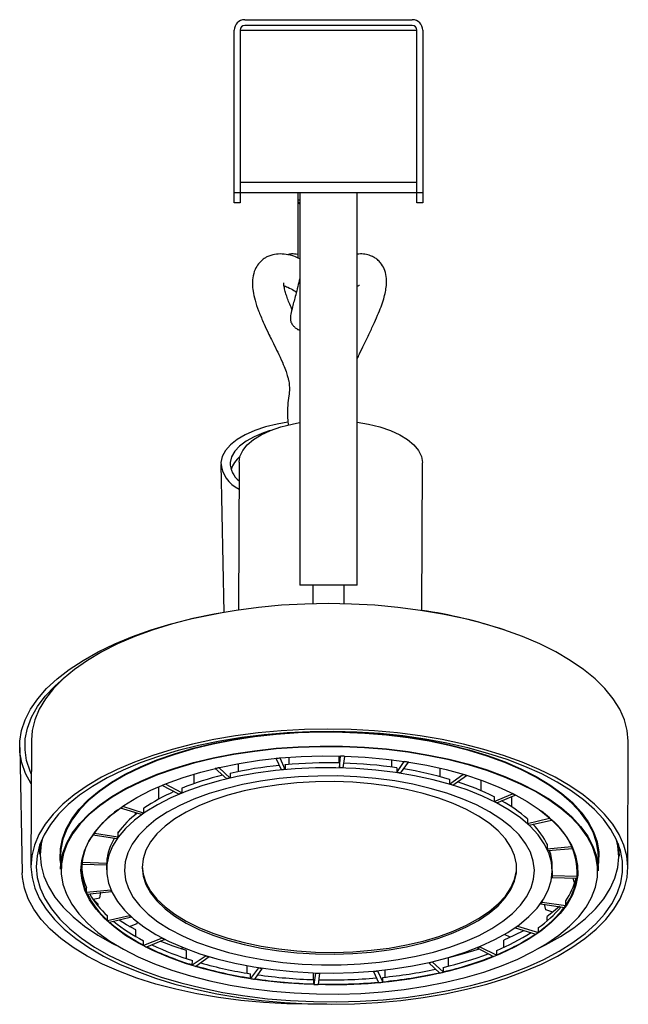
# Model space of a CAD drawing. Header units: millimetres. Extents: x 430 to 954, y 287 to 556.
# Tile 1 of 6: x 430 to 488, y 294 to 388. Entities that reach past the tile are written whole.
import ezdxf

# ---------------------------------------------------------------- set-up
doc = ezdxf.new("R2010")
doc.units = ezdxf.units.MM

msp = doc.modelspace()

# ---------------------------------------------------------------- linework, layer by layer
at = {"color": 7, "linetype": 'Continuous', "lineweight": 25}
for p, q in [((451.097, 388.349), (467.097, 388.349)), ((467.097, 387.799), (451.097, 387.799)), ((450.097, 371.849), (450.097, 387.349)), ((450.647, 387.349), (467.547, 387.349)), ((450.647, 387.349), (450.647, 371.849)), ((467.547, 371.849), (467.547, 387.349)), ((468.097, 387.349), (468.097, 371.849)), ((450.647, 372.849), (467.547, 372.849)), ((450.097, 371.849), (450.647, 371.849)), ((450.097, 370.849), (450.097, 371.849)), ((450.647, 371.849), (467.547, 371.849)), ((450.647, 371.849), (450.647, 370.849)), ((456.163, 371.849), (456.163, 371.149)), ((456.347, 371.849), (456.347, 334.349)), ((461.847, 334.349), (461.847, 371.849)), ((467.547, 371.849), (468.097, 371.849)), ((467.547, 370.849), (467.547, 371.849)), ((468.097, 371.849), (468.097, 370.849)), ((450.647, 370.849), (450.097, 370.849)), ((456.163, 371.149), (456.163, 365.599)), ((468.097, 370.849), (467.547, 370.849)), ((450.562, 346.097), (450.516, 331.983)), ((468.016, 331.926), (468.062, 346.04)), ((448.803, 345.887), (449.095, 331.757)), ((461.847, 334.349), (456.347, 334.349)), ((457.609, 334.349), (457.609, 332.572)), ((460.585, 332.571), (460.585, 334.349)), ((429.608, 318.859), (429.855, 306.88)), ((430.725, 319.541), (430.686, 307.562)), ((487.686, 307.376), (487.725, 319.355)), ((454.09, 317.788), (454.09, 317.811)), ((454.494, 317.826), (454.494, 317.85)), ((454.964, 316.753), (454.494, 317.826)), ((455.31, 317.917), (455.308, 317.231)), ((460.071, 318.044), (460.068, 317.375)), ((460.141, 316.925), (460.248, 318.017)), ((460.248, 318.017), (460.248, 318.04)), ((460.512, 316.914), (460.66, 318.005)), ((460.66, 318.005), (460.66, 318.029)), ((448.28, 316.832), (448.28, 316.857)), ((448.648, 316.917), (448.648, 316.943)), ((449.704, 315.935), (448.648, 316.917)), ((450.473, 317.312), (450.471, 316.547)), ((454.6, 316.719), (454.09, 317.788)), ((454.966, 317.214), (454.964, 316.753)), ((454.971, 317.202), (454.966, 317.214)), ((460.143, 317.386), (460.141, 316.925)), ((460.141, 317.373), (460.143, 317.386)), ((465.106, 317.692), (465.104, 316.983)), ((465.61, 316.911), (465.618, 316.923)), ((465.617, 316.462), (466.333, 317.503)), ((465.618, 316.923), (465.617, 316.462)), ((465.97, 316.408), (466.726, 317.442)), ((466.333, 317.503), (466.333, 317.527)), ((466.726, 317.442), (466.726, 317.467)), ((469.739, 316.884), (469.736, 316.067)), ((446.231, 316.312), (446.228, 315.389)), ((449.372, 315.858), (448.28, 316.832)), ((449.705, 316.396), (449.704, 315.935)), ((449.718, 316.384), (449.705, 316.396)), ((470.654, 315.362), (471.931, 316.28)), ((470.966, 315.268), (472.277, 316.176)), ((471.931, 316.28), (471.931, 316.308)), ((472.277, 316.176), (472.277, 316.203)), ((442.873, 315.099), (442.869, 313.912)), ((443.213, 315.213), (443.213, 315.244)), ((444.813, 314.402), (443.213, 315.213)), ((443.52, 315.339), (443.52, 315.37)), ((445.089, 314.515), (443.52, 315.339)), ((445.091, 314.977), (445.089, 314.515)), ((445.109, 314.967), (445.091, 314.977)), ((470.64, 315.813), (470.655, 315.824)), ((470.655, 315.824), (470.654, 315.362)), ((473.653, 315.746), (473.65, 314.732)), ((474.89, 314.153), (474.911, 314.162)), ((474.91, 313.7), (476.66, 314.434)), ((474.911, 314.162), (474.91, 313.7)), ((475.158, 313.572), (476.936, 314.291)), ((476.582, 314.148), (476.579, 313.18)), ((476.66, 314.434), (476.66, 314.468)), ((476.936, 314.291), (476.936, 314.326)), ((439.459, 313.202), (439.459, 313.243)), ((441.435, 312.592), (439.459, 313.202)), ((439.234, 313.042), (439.234, 313.085)), ((441.232, 312.449), (439.234, 313.042)), ((440.624, 312.629), (440.623, 312.416)), ((441.437, 313.053), (441.435, 312.592)), ((441.46, 313.046), (441.437, 313.053)), ((478.07, 312.045), (478.095, 312.051)), ((478.094, 311.59), (480.199, 312.088)), ((478.095, 312.051), (478.094, 311.59)), ((478.262, 311.436), (480.386, 311.918)), ((480.199, 312.088), (480.199, 312.132)), ((480.386, 311.918), (480.386, 311.962)), ((436.615, 310.468), (436.615, 310.512)), ((438.876, 310.132), (436.615, 310.468)), ((436.743, 310.649), (436.743, 310.693)), ((438.991, 310.295), (436.743, 310.649)), ((438.993, 310.756), (438.991, 310.295)), ((439.019, 310.752), (438.993, 310.756)), ((431.518, 309.521), (431.515, 308.651)), ((479.963, 309.633), (479.991, 309.636)), ((479.991, 309.636), (479.989, 309.174)), ((479.989, 309.174), (482.305, 309.403)), ((482.305, 309.403), (482.305, 309.448)), ((486.864, 308.47), (486.867, 309.34)), ((433.514, 308.556), (433.51, 307.242)), ((480.066, 309.006), (482.39, 309.217)), ((482.39, 309.217), (482.391, 309.261)), ((435.534, 307.665), (435.534, 307.709)), ((437.903, 307.61), (435.534, 307.665)), ((435.556, 307.855), (435.556, 307.899)), ((437.923, 307.781), (435.556, 307.855)), ((437.911, 307.645), (437.91, 307.183)), ((437.925, 308.242), (437.923, 307.781)), ((437.933, 308.07), (437.924, 308.071)), ((437.953, 308.241), (437.925, 308.242)), ((480.46, 307.044), (480.461, 307.506)), ((484.86, 307.074), (484.864, 308.387)), ((480.448, 306.728), (480.447, 306.447)), ((480.46, 307.08), (480.468, 307.079)), ((480.468, 307.079), (480.467, 306.618)), ((480.467, 306.618), (482.836, 306.563)), ((482.836, 306.563), (482.837, 307.024)), ((480.447, 306.447), (482.814, 306.373)), ((482.546, 305.997), (482.458, 306.384)), ((482.671, 306.132), (482.54, 306.023)), ((482.628, 305.985), (482.546, 305.997)), ((435.979, 305.011), (435.981, 305.472)), ((438.304, 305.222), (435.979, 305.011)), ((438.381, 305.054), (436.065, 304.824)), ((437.256, 304.497), (437.371, 305.026)), ((438.304, 305.288), (438.304, 305.222)), ((438.381, 305.115), (438.381, 305.054)), ((436.631, 304.355), (437.256, 304.497)), ((437.094, 303.708), (437.094, 303.899)), ((479.379, 303.975), (479.379, 303.933)), ((479.379, 303.933), (481.627, 303.579)), ((479.494, 304.14), (479.494, 304.096)), ((479.494, 304.096), (481.755, 303.76)), ((479.836, 303.333), (479.729, 303.878)), ((481.755, 303.76), (481.756, 304.221)), ((440.108, 302.791), (437.984, 302.31)), ((437.984, 302.31), (437.985, 302.771)), ((440.108, 302.821), (440.108, 302.791)), ((480.519, 303.13), (479.836, 303.333)), ((440.276, 302.638), (438.171, 302.14)), ((440.099, 301.747), (440.825, 302.041)), ((440.276, 302.666), (440.276, 302.638)), ((440.825, 302.041), (440.85, 302.185)), ((479.983, 302.305), (479.984, 302.727)), ((440.687, 300.81), (440.69, 301.426)), ((476.435, 300.724), (475.894, 300.998)), ((476.934, 301.66), (476.934, 301.636)), ((476.934, 301.636), (478.91, 301.026)), ((477.137, 301.803), (477.137, 301.779)), ((477.137, 301.779), (479.136, 301.185)), ((479.136, 301.185), (479.137, 301.647)), ((443.212, 300.655), (441.433, 299.936)), ((441.433, 299.936), (441.435, 300.398)), ((443.46, 300.527), (441.71, 299.794)), ((443.212, 300.675), (443.212, 300.655)), ((443.46, 300.547), (443.46, 300.527)), ((475.835, 299.771), (475.838, 300.465)), ((444.991, 299.638), (445.177, 299.766)), ((445.543, 298.689), (445.546, 299.462)), ((473.281, 299.73), (473.28, 299.712)), ((473.28, 299.712), (474.85, 298.888)), ((473.557, 299.844), (473.557, 299.826)), ((473.557, 299.826), (475.157, 299.015)), ((475.157, 299.015), (475.159, 299.476)), ((447.404, 298.96), (446.093, 298.052)), ((446.093, 298.052), (446.094, 298.513)), ((447.716, 298.865), (446.439, 297.947)), ((447.404, 298.976), (447.404, 298.96)), ((447.716, 298.881), (447.716, 298.865)), ((468.666, 298.307), (468.666, 298.293)), ((468.666, 298.293), (469.722, 297.311)), ((468.998, 298.384), (468.998, 298.37)), ((468.998, 298.37), (470.09, 297.396)), ((470.554, 297.97), (470.556, 298.778)), ((471.052, 298.899), (471.017, 298.93)), ((451.329, 297.298), (451.331, 298.017)), ((452.399, 297.82), (451.644, 296.785)), ((451.644, 296.785), (451.646, 297.247)), ((452.753, 297.766), (452.037, 296.725)), ((452.4, 297.834), (452.399, 297.82)), ((452.753, 297.78), (452.753, 297.766)), ((457.65, 296.686), (457.652, 297.333)), ((457.857, 297.313), (457.709, 296.222)), ((457.857, 297.326), (457.857, 297.313)), ((458.229, 297.303), (458.122, 296.211)), ((458.229, 297.316), (458.229, 297.303)), ((463.405, 297.488), (463.405, 297.475)), ((463.405, 297.475), (463.875, 296.402)), ((463.769, 297.523), (463.769, 297.509)), ((463.769, 297.509), (464.28, 296.44)), ((464.498, 296.923), (464.5, 297.601)), ((470.09, 297.396), (470.091, 297.858)), ((457.709, 296.222), (457.711, 296.684)), ((464.28, 296.44), (464.281, 296.901))]:
    msp.add_line(p, q, dxfattribs=at)
at = {"color": 8, "linetype": 'Continuous', "lineweight": 25}
msp.add_line((456.163, 371.149), (456.347, 371.149), dxfattribs=at)
at = {"color": 7, "linetype": 'Continuous', "lineweight": 25, "flags": 128}
for points in [[(455.223, 349.917), (454.2, 349.738), (453.084, 349.462), (452.059, 349.118), (451.146, 348.71), (450.363, 348.25), (449.727, 347.744), (449.249, 347.205), (448.941, 346.642), (448.808, 346.068)], [(450.562, 346.097), (450.645, 346.642), (450.903, 347.205), (451.333, 347.744), (451.925, 348.25), (452.668, 348.71), (453.545, 349.118), (454.541, 349.462), (455.633, 349.738), (456.328, 349.869)], [(461.847, 349.923), (462.903, 349.738), (464.002, 349.462), (465.005, 349.118), (465.893, 348.71), (466.647, 348.25), (467.251, 347.744), (467.694, 347.205), (467.966, 346.642), (468.062, 346.068)], [(453.513, 349.105), (452.877, 348.898), (451.99, 348.53), (451.226, 348.107), (450.604, 347.639), (450.138, 347.135), (449.836, 346.608), (449.707, 346.068)], [(487.725, 319.355), (487.725, 319.448), (487.624, 320.479), (487.349, 321.504), (486.9, 322.516), (486.281, 323.509), (485.494, 324.477), (484.546, 325.414), (483.442, 326.314), (482.188, 327.172), (480.793, 327.983), (479.265, 328.741), (477.613, 329.441), (475.848, 330.08), (473.98, 330.653), (472.022, 331.157), (469.984, 331.589), (467.881, 331.946), (465.723, 332.227), (463.526, 332.428), (461.302, 332.549), (459.066, 332.59), (456.83, 332.549), (454.61, 332.428), (452.417, 332.227), (450.267, 331.946), (448.172, 331.589), (446.145, 331.157), (444.198, 330.653), (442.345, 330.08), (440.595, 329.441), (438.96, 328.741), (437.451, 327.983), (436.075, 327.172), (434.842, 326.314), (433.76, 325.414), (432.834, 324.477), (432.071, 323.509), (431.476, 322.516), (431.052, 321.504), (430.801, 320.479), (430.725, 319.541)], [(430.712, 315.379), (430.707, 315.387), (430.176, 316.38), (429.817, 317.392), (429.633, 318.417), (429.624, 319.448), (429.791, 320.479), (430.132, 321.504), (430.646, 322.516), (431.329, 323.509), (432.177, 324.477), (433.185, 325.414), (434.347, 326.314), (435.655, 327.172), (437.101, 327.983), (438.677, 328.741), (440.372, 329.441), (442.177, 330.08), (444.08, 330.653), (446.07, 331.157), (448.134, 331.589), (449.095, 331.761)], [(430.715, 316.326), (430.599, 316.59), (430.268, 317.61), (430.117, 318.641), (430.146, 319.677), (430.355, 320.712), (430.743, 321.739), (431.308, 322.751), (432.045, 323.742), (432.95, 324.705), (433.884, 325.526)], [(430.687, 307.469), (430.787, 306.438), (431.062, 305.413), (431.511, 304.401), (432.131, 303.408), (432.917, 302.44), (433.865, 301.503), (434.969, 300.602), (436.223, 299.744), (437.618, 298.934), (439.147, 298.176), (440.798, 297.476), (442.563, 296.837), (444.431, 296.264), (446.389, 295.76), (448.427, 295.328), (450.531, 294.97), (452.688, 294.69), (454.885, 294.489), (457.109, 294.368), (459.345, 294.327), (461.581, 294.368), (463.802, 294.489), (465.994, 294.69), (468.144, 294.97), (470.239, 295.328), (472.266, 295.76), (474.213, 296.264), (476.066, 296.837), (477.816, 297.476), (479.451, 298.176), (480.961, 298.934), (482.336, 299.744), (483.569, 300.602), (484.652, 301.503), (485.577, 302.44), (486.34, 303.408), (486.935, 304.401), (487.359, 305.413), (487.61, 306.438), (487.685, 307.469), (487.585, 308.5), (487.31, 309.525), (486.861, 310.537), (486.241, 311.53), (485.455, 312.498), (484.507, 313.435), (483.403, 314.335), (482.149, 315.193), (480.754, 316.004), (479.226, 316.761), (477.574, 317.462), (475.809, 318.101), (473.941, 318.674), (471.983, 319.178), (469.945, 319.61), (467.841, 319.967), (465.684, 320.247), (463.487, 320.449), (461.263, 320.57), (459.027, 320.61), (456.791, 320.57), (454.57, 320.449), (452.378, 320.247), (450.228, 319.967), (448.133, 319.61), (446.106, 319.178), (444.159, 318.674), (442.306, 318.101), (440.556, 317.462), (438.921, 316.761), (437.411, 316.004), (436.036, 315.193), (434.803, 314.335), (433.721, 313.435), (432.795, 312.498), (432.032, 311.53), (431.437, 310.537), (431.013, 309.525), (430.762, 308.5), (430.687, 307.469)], [(431.187, 307.469), (431.288, 306.443), (431.565, 305.424), (432.017, 304.417), (432.641, 303.43), (433.432, 302.469), (434.386, 301.539), (435.498, 300.646), (436.759, 299.797), (438.161, 298.996), (439.697, 298.249), (441.356, 297.56), (443.127, 296.934), (445.001, 296.374), (446.963, 295.885), (449.003, 295.468), (451.108, 295.128), (453.264, 294.865), (455.456, 294.683), (457.673, 294.581), (459.899, 294.56), (462.121, 294.622), (464.324, 294.764), (466.494, 294.987), (468.619, 295.288), (470.684, 295.667), (472.676, 296.12), (474.582, 296.645), (476.392, 297.239), (478.092, 297.897), (479.674, 298.616), (481.125, 299.39), (482.438, 300.216), (483.604, 301.088), (484.615, 301.999), (485.466, 302.946), (486.151, 303.921), (486.665, 304.919), (487.005, 305.932), (487.17, 306.956), (487.157, 307.982), (486.968, 309.006), (486.603, 310.019), (486.065, 311.017), (485.356, 311.992), (484.483, 312.938), (483.449, 313.85), (482.262, 314.722), (480.929, 315.547), (479.459, 316.322), (477.86, 317.041), (476.144, 317.699), (474.32, 318.292), (472.4, 318.817), (470.397, 319.271), (468.324, 319.649), (466.192, 319.951), (464.016, 320.174), (461.809, 320.316), (459.586, 320.377), (457.361, 320.357), (455.147, 320.255), (452.958, 320.072), (450.809, 319.81), (448.713, 319.469), (446.683, 319.053), (444.732, 318.564), (442.872, 318.004), (441.116, 317.378), (439.473, 316.689), (437.956, 315.941), (436.573, 315.141), (435.332, 314.291), (434.243, 313.399), (433.311, 312.469), (432.543, 311.507), (431.943, 310.52), (431.515, 309.514), (431.263, 308.495), (431.187, 307.469)], [(433.512, 307.861), (433.48, 308.178), (433.495, 309.158), (433.686, 310.134), (434.051, 311.099), (434.588, 312.046), (435.293, 312.969), (436.161, 313.862), (437.186, 314.718), (438.362, 315.532), (439.68, 316.298), (441.131, 317.011), (442.706, 317.665), (444.393, 318.257), (446.182, 318.783), (448.059, 319.239), (450.012, 319.621), (452.028, 319.927), (454.093, 320.156), (456.192, 320.305), (458.313, 320.373), (460.439, 320.36), (462.556, 320.267), (464.651, 320.093), (466.708, 319.84), (468.714, 319.51), (470.655, 319.105), (472.517, 318.627), (474.289, 318.081), (475.957, 317.468), (477.511, 316.795), (478.94, 316.065), (480.233, 315.284), (481.383, 314.457), (482.382, 313.588), (483.222, 312.686), (483.897, 311.754), (484.404, 310.801), (484.739, 309.832), (484.899, 308.854), (484.884, 307.874), (484.862, 307.693)], [(484.864, 308.387), (484.849, 308.809), (484.689, 309.785), (484.355, 310.752), (483.849, 311.704), (483.175, 312.633), (482.336, 313.534), (481.34, 314.401), (480.192, 315.227), (478.901, 316.006), (477.475, 316.735), (475.924, 317.407), (474.259, 318.018), (472.491, 318.563), (470.632, 319.04), (468.695, 319.444), (466.693, 319.774), (464.64, 320.026), (462.55, 320.2), (460.436, 320.293), (458.314, 320.306), (456.198, 320.237), (454.103, 320.089), (452.042, 319.861), (450.03, 319.555), (448.08, 319.173), (446.207, 318.719), (444.422, 318.194), (442.738, 317.603), (441.166, 316.95), (439.718, 316.238), (438.402, 315.474), (437.229, 314.662), (436.206, 313.807), (435.339, 312.916), (434.635, 311.995), (434.1, 311.05), (433.735, 310.087), (433.545, 309.112), (433.514, 308.556)], [(433.51, 307.242), (433.54, 307.799), (433.731, 308.773), (434.095, 309.736), (434.631, 310.682), (435.335, 311.603), (436.201, 312.494), (437.225, 313.348), (438.398, 314.161), (439.714, 314.925), (441.162, 315.636), (442.734, 316.29), (444.418, 316.881), (446.203, 317.405), (448.076, 317.86), (450.026, 318.242), (452.037, 318.547), (454.098, 318.775)], [(454.108, 318.708), (452.051, 318.481), (450.043, 318.176), (448.098, 317.795), (446.228, 317.341), (444.446, 316.818), (442.766, 316.228), (441.197, 315.576), (439.751, 314.866), (438.438, 314.103), (437.267, 313.292), (436.246, 312.439), (435.381, 311.55), (434.679, 310.63), (434.144, 309.687), (433.78, 308.726), (433.59, 307.754), (433.575, 306.777), (433.734, 305.803), (434.068, 304.838), (434.573, 303.888), (435.246, 302.96), (436.083, 302.061), (437.077, 301.196), (438.223, 300.372), (439.511, 299.594), (440.935, 298.867), (442.482, 298.196), (444.144, 297.586), (445.909, 297.042), (447.764, 296.566), (449.697, 296.162), (451.695, 295.833), (453.745, 295.581), (455.831, 295.408), (457.94, 295.315), (460.058, 295.303), (462.17, 295.371), (464.262, 295.519), (466.318, 295.747), (468.327, 296.052), (470.272, 296.433), (472.142, 296.887), (473.923, 297.41), (475.604, 298), (477.173, 298.652), (478.618, 299.362), (479.931, 300.125), (481.102, 300.936), (482.124, 301.789), (482.989, 302.678), (483.691, 303.597), (484.226, 304.541), (484.589, 305.502), (484.78, 306.474), (484.795, 307.451), (484.635, 308.425), (484.302, 309.39), (483.797, 310.34), (483.124, 311.267), (482.287, 312.167), (481.292, 313.031), (480.147, 313.856), (478.858, 314.634), (477.435, 315.361), (475.887, 316.032), (474.226, 316.641), (472.461, 317.186), (470.606, 317.662), (468.672, 318.065), (466.674, 318.394), (464.625, 318.646), (462.539, 318.819), (460.429, 318.912), (458.311, 318.925), (456.2, 318.857), (454.108, 318.708)], [(454.098, 318.775), (456.194, 318.924), (458.31, 318.992), (460.432, 318.98), (462.545, 318.887), (464.636, 318.713), (466.689, 318.461), (468.691, 318.131), (470.628, 317.727), (472.487, 317.25), (474.255, 316.704), (475.92, 316.093), (477.471, 315.422), (478.897, 314.693), (480.188, 313.913), (481.336, 313.087), (482.332, 312.221), (483.17, 311.32), (483.845, 310.39), (484.351, 309.439), (484.685, 308.472), (484.845, 307.496), (484.86, 307.074)], [(454.484, 317.849), (456.501, 317.99), (458.537, 318.051), (460.578, 318.031), (462.609, 317.93), (464.615, 317.749), (466.58, 317.489), (468.491, 317.153), (470.332, 316.742), (472.091, 316.26), (473.755, 315.71), (475.31, 315.096), (476.747, 314.424), (478.053, 313.697), (479.22, 312.922), (480.238, 312.103), (481.1, 311.248), (481.8, 310.362), (482.333, 309.452), (482.694, 308.524), (482.881, 307.587), (482.893, 306.645), (482.73, 305.707), (482.392, 304.78), (481.882, 303.87), (481.204, 302.984), (480.363, 302.128), (479.365, 301.31), (478.218, 300.534), (476.93, 299.807), (475.511, 299.134), (473.97, 298.52), (472.32, 297.97), (470.573, 297.488), (468.742, 297.076), (466.84, 296.74), (464.881, 296.48), (462.88, 296.298), (460.852, 296.197), (458.811, 296.177), (456.774, 296.237), (454.754, 296.378), (452.766, 296.599), (450.827, 296.897), (448.949, 297.271), (447.147, 297.718), (445.434, 298.235), (443.823, 298.817), (442.325, 299.46), (440.953, 300.161), (439.715, 300.913), (438.622, 301.71), (437.681, 302.548), (436.899, 303.419), (436.282, 304.318), (435.834, 305.238), (435.56, 306.171), (435.46, 307.112), (435.536, 308.052), (435.788, 308.986), (436.212, 309.905), (436.806, 310.804), (437.566, 311.676), (438.487, 312.514), (439.56, 313.312), (440.779, 314.064), (442.134, 314.764), (443.615, 315.408), (445.211, 315.991), (446.911, 316.508), (448.702, 316.955), (450.571, 317.329), (452.503, 317.628), (454.484, 317.849)], [(463.4, 297.487), (465.279, 297.699), (467.107, 297.989), (468.87, 298.354), (470.552, 298.792), (472.14, 299.299), (473.621, 299.871), (474.982, 300.502), (476.213, 301.189), (477.302, 301.924), (478.241, 302.703), (479.022, 303.518), (479.639, 304.363), (480.087, 305.231), (480.361, 306.114), (480.459, 307.006), (480.382, 307.898), (480.129, 308.784), (479.702, 309.656), (479.105, 310.507), (478.343, 311.33), (477.423, 312.118), (476.351, 312.865), (475.137, 313.564), (473.791, 314.209), (472.323, 314.796), (470.747, 315.319), (469.075, 315.774), (467.322, 316.157), (465.5, 316.465), (463.627, 316.696), (461.716, 316.848), (459.785, 316.918), (457.849, 316.908), (455.923, 316.816), (454.025, 316.644), (452.17, 316.393), (450.372, 316.065), (448.648, 315.663), (447.011, 315.19), (445.475, 314.651), (444.052, 314.048), (442.755, 313.388), (441.594, 312.677), (440.579, 311.919), (439.718, 311.121), (439.018, 310.29), (438.485, 309.433), (438.124, 308.557), (437.938, 307.668), (437.927, 306.776), (438.093, 305.885), (438.433, 305.005), (438.945, 304.143), (439.625, 303.305), (440.468, 302.499), (441.465, 301.731), (442.609, 301.007), (443.89, 300.334), (445.298, 299.718), (446.822, 299.162), (448.447, 298.673), (450.162, 298.253), (451.951, 297.907), (453.801, 297.637), (455.695, 297.446), (457.617, 297.335), (459.553, 297.304), (461.486, 297.356), (463.4, 297.487)], [(439.998, 305.375), (440.453, 304.541), (441.079, 303.73), (441.868, 302.95), (442.814, 302.208), (443.908, 301.51), (445.141, 300.863), (446.5, 300.272), (447.975, 299.743), (449.551, 299.281), (451.214, 298.89), (452.95, 298.574), (454.742, 298.335), (456.574, 298.175), (458.43, 298.096), (460.293, 298.099), (462.146, 298.184), (463.972, 298.349), (465.754, 298.594), (467.477, 298.916), (469.125, 299.313), (470.683, 299.779), (472.137, 300.313), (473.473, 300.908), (474.681, 301.559), (475.747, 302.26), (476.664, 303.005), (477.423, 303.788), (478.016, 304.601), (478.439, 305.436), (478.687, 306.287), (478.759, 307.145), (478.654, 308.003), (478.372, 308.853), (477.916, 309.687), (477.291, 310.497), (476.502, 311.278), (475.556, 312.02), (474.462, 312.718), (473.229, 313.365), (471.869, 313.956), (470.395, 314.484), (468.819, 314.946), (467.155, 315.337), (465.42, 315.654), (463.628, 315.893), (461.795, 316.053), (459.939, 316.131), (458.077, 316.128), (456.224, 316.044), (454.398, 315.878), (452.616, 315.633), (450.893, 315.311), (449.245, 314.915), (447.687, 314.448), (446.233, 313.915), (444.896, 313.32), (443.689, 312.669), (442.622, 311.968), (441.706, 311.222), (440.947, 310.44), (440.354, 309.627), (439.931, 308.791), (439.683, 307.941), (439.611, 307.083), (439.716, 306.225), (439.998, 305.375)], [(441.665, 305.766), (442.105, 304.968), (442.714, 304.195), (443.487, 303.452), (444.416, 302.749), (445.492, 302.091), (446.704, 301.485), (448.04, 300.938), (449.487, 300.455), (451.03, 300.04), (452.655, 299.698), (454.344, 299.432), (456.081, 299.244), (457.849, 299.138), (459.631, 299.113), (461.408, 299.169), (463.163, 299.308), (464.878, 299.526), (466.537, 299.822), (468.123, 300.192), (469.62, 300.634), (471.013, 301.143), (472.289, 301.713), (473.434, 302.34), (474.438, 303.016), (475.29, 303.736), (475.982, 304.491), (476.508, 305.275), (476.861, 306.079), (477.038, 306.896), (477.038, 307.718), (476.861, 308.536), (476.508, 309.342), (475.983, 310.129), (475.291, 310.888), (474.438, 311.612), (473.435, 312.293), (472.289, 312.926), (471.014, 313.503), (469.62, 314.019), (468.124, 314.468), (466.538, 314.847), (464.879, 315.152), (463.164, 315.379), (461.409, 315.526), (459.632, 315.592), (457.85, 315.576), (456.082, 315.478), (454.345, 315.3), (452.656, 315.043), (451.031, 314.709), (449.488, 314.302), (448.041, 313.826), (446.705, 313.286), (445.493, 312.687), (444.417, 312.035), (443.488, 311.336), (442.715, 310.598), (442.105, 309.827), (441.665, 309.032), (441.4, 308.22), (441.311, 307.4), (441.399, 306.579), (441.665, 305.766)], [(480.199, 312.132), (480.194, 312.137), (479.421, 312.772)], [(431.787, 310.2), (431.659, 309.636), (431.565, 308.612), (431.65, 307.587), (431.914, 306.567), (432.354, 305.561), (432.969, 304.573), (433.754, 303.611), (434.704, 302.681), (435.812, 301.789), (437.073, 300.94), (438.476, 300.141), (439.139, 299.805)], [(479.182, 299.674), (479.831, 299.997), (481.242, 300.787), (482.509, 301.627), (483.625, 302.511), (484.583, 303.435), (485.376, 304.391), (485.999, 305.374), (486.448, 306.378), (486.72, 307.395), (486.814, 308.42), (486.729, 309.445), (486.602, 310.021)], [(486.742, 309.687), (486.779, 309.491), (486.864, 308.47)], [(437.911, 307.645), (437.912, 307.684), (437.912, 307.692)], [(441.312, 307.501), (441.4, 306.756), (441.666, 305.943)], [(458.344, 294.335), (457.343, 294.327), (455.112, 294.368), (452.9, 294.489), (450.723, 294.69), (448.592, 294.97), (446.522, 295.328), (444.524, 295.76), (442.612, 296.264), (440.797, 296.837), (439.089, 297.476), (437.501, 298.176), (436.041, 298.934), (434.719, 299.744), (433.543, 300.602), (432.519, 301.503), (431.655, 302.44), (430.955, 303.408), (430.424, 304.401), (430.065, 305.413), (429.881, 306.438), (429.855, 306.88)], [(441.666, 305.943), (442.105, 305.146), (442.715, 304.372), (443.488, 303.63), (444.417, 302.926), (445.493, 302.268), (446.705, 301.663), (448.041, 301.116), (449.488, 300.632), (451.031, 300.218), (452.655, 299.875), (454.344, 299.609), (456.082, 299.422), (457.85, 299.315), (459.631, 299.29), (461.408, 299.347), (463.163, 299.485), (464.879, 299.703), (466.538, 299.999), (468.123, 300.37), (469.62, 300.812), (471.013, 301.32), (472.289, 301.891), (473.435, 302.517), (474.438, 303.194), (475.291, 303.913), (475.983, 304.668), (476.508, 305.452), (476.861, 306.257), (477.039, 307.074), (477.06, 307.384)], [(482.856, 307.289), (482.845, 307.108), (482.837, 307.024)], [(437.094, 303.899), (436.578, 304.411), (436.538, 304.453)], [(481.144, 303.655), (480.576, 303.175), (479.984, 302.727)], [(440.69, 301.426), (439.795, 301.923), (439.092, 302.358)], [(477.778, 301.376), (476.784, 300.884), (475.838, 300.465)], [(445.546, 299.462), (444.265, 299.885), (443.034, 300.349)], [(473.496, 299.599), (471.857, 299.109), (470.556, 298.778)], [(448.06, 298.781), (447.8, 298.843), (447.714, 298.864)], [(458.932, 294.329), (458.52, 294.327), (457.931, 294.33)]]:
    msp.add_lwpolyline(points, dxfattribs=at)
at = {"color": 7, "linetype": 'Continuous', "lineweight": 25}
for centre, radius, start, end in [((451.097, 387.349), 1, 90, 180), ((467.097, 387.349), 1, 360, 90), ((451.097, 387.349), 0.45, 90, 180), ((467.097, 387.349), 0.45, 360, 90), ((456.663, 371.149), 0.5, 180, 230.82146), ((451.816, 346.272), 3.015, 183.87082, 245.25672), ((451.935, 346.063), 2.227, 179.86403, 231.7793), ((452.399, 344.514), 2.753, 129.67121, 161.27834), ((461.548, 287.228), 45.175, 71.52453, 81.76751), ((458.893, 269.286), 48.739, 95.17788, 95.65527), ((459.056, 266.851), 51.179, 88.20335, 88.66544), ((457.345, 278.533), 39.356, 102.76604, 103.31657), ((458.467, 277.371), 39.982, 95.84259, 102.65819), ((459.066, 271.697), 45.688, 88.65021, 95.1423), ((459.069, 270.885), 46.052, 88.20335, 88.66544), ((459.157, 273.095), 44.288, 81.61086, 88.24618), ((459.62, 272.327), 45.671, 81.0492, 81.54773), ((455.968, 287.778), 29.277, 103.81122, 111.7702), ((457.529, 281.396), 35.414, 102.76604, 103.31657), ((458.922, 273.075), 43.857, 95.17788, 95.65527), ((459.576, 275.812), 41.096, 81.0492, 81.54773), ((460.437, 281.081), 36.2, 73.60383, 80.73912), ((462.115, 283.246), 34.462, 72.84991, 73.4514), ((453.542, 290.551), 26.737, 112.01296, 112.72534), ((461.821, 285.637), 31.01, 72.84991, 73.4514), ((463.854, 292.079), 24.679, 63.38243, 72.1777), ((451.498, 298.312), 17.828, 113.66887, 124.26639), ((454.107, 292.21), 24.059, 112.01296, 112.72534), ((466.791, 294.968), 21.825, 62.29848, 63.1141), ((448.162, 300.626), 15.293, 124.68546, 125.71931), ((466.029, 296.185), 19.639, 62.29848, 63.1141), ((468.828, 301.473), 14.042, 48.70424, 61.05371), ((445.258, 304.3), 10.647, 126.13868, 143.09815), ((446.471, 305.191), 9.297, 127.4511, 143.55135), ((449.267, 301.276), 13.761, 124.68546, 125.71931), ((471.034, 303.667), 10.612, 47.07046, 48.29991), ((473.508, 306.457), 7.193, 25.68182, 44.70993), ((472.354, 303.283), 11.793, 47.07046, 48.29991), ((476.207, 306.812), 6.632, 358.2296, 50.94292), ((440.967, 307.24), 5.445, 143.05745, 203.65677), ((443.142, 305.976), 7.923, 143.86182, 145.46456), ((444.749, 306.09), 7.129, 143.86182, 145.46456), ((437.487, 308.627), 5.973, 168.01747, 179.77374), ((443.014, 307.535), 5.108, 148.97425, 175.20828), ((476.626, 306.692), 6.293, 23.65184, 25.52068), ((474.879, 306.735), 5.662, 23.65184, 25.52068), ((475.741, 307.505), 4.72, 0.00916, 18.71592), ((440.62, 307.169), 5.11, 172.28358, 174.43064), ((442.48, 307.163), 4.598, 172.28358, 174.43064), ((440.984, 307.695), 5.475, 182.62237, 203.94881), ((475.89, 307.064), 4.598, 352.28358, 354.43064), ((475.903, 307.524), 4.587, 353.39303, 354.43198), ((477.75, 307.059), 5.11, 352.28358, 354.43064), ((476.724, 307.366), 6.165, 324.70423, 350.72905), ((476.611, 307.849), 6.296, 324.81175, 346.45829), ((441.743, 307.535), 6.293, 203.65184, 205.52068), ((443.743, 308.744), 8.602, 207.09219, 227.96991), ((443.938, 309.341), 8.865, 210.45878, 227.82284), ((443.491, 307.493), 5.662, 203.65184, 205.52068), ((473.621, 308.138), 7.129, 323.86182, 325.46456), ((475.228, 308.252), 7.923, 323.86182, 325.46456), ((447.335, 310.561), 10.612, 227.07046, 228.29991), ((472.669, 310.457), 11.268, 305.02599, 322.41091), ((472.448, 311.15), 11.621, 305.14109, 319.67371), ((446.016, 310.945), 11.793, 227.07046, 228.29991), ((448.936, 314.61), 16.441, 229.28084, 242.96622), ((449.152, 315.397), 16.868, 231.25923, 242.77418), ((467.222, 318.38), 20.887, 292.32902, 303.88187), ((467.017, 319.241), 21.376, 292.38883, 302.29684), ((469.103, 312.952), 13.761, 304.68546, 305.71931), ((470.207, 313.602), 15.293, 304.68546, 305.71931), ((451.579, 319.26), 21.825, 242.29848, 243.1141), ((454.382, 325.814), 28.531, 244.76177, 253.11229), ((452.341, 318.043), 19.639, 242.29848, 243.1141), ((454.223, 324.946), 28.054, 243.61823, 253.15294), ((462.423, 330.723), 33.748, 283.1334, 290.69165), ((464.263, 322.017), 24.059, 292.01296, 292.72534), ((464.828, 323.676), 26.737, 292.01296, 292.72534), ((456.255, 330.982), 34.462, 252.84991, 253.4514), ((457.887, 337.498), 40.733, 254.34597, 261.18529), ((456.548, 328.591), 31.01, 252.84991, 253.4514), ((460.841, 332.831), 35.414, 282.76604, 283.31657), ((462.534, 329.889), 33.317, 283.10811, 291.60567), ((457.827, 336.772), 40.418, 253.69895, 261.20043), ((459.212, 345.898), 49.237, 261.95993, 268.25273), ((458.793, 338.416), 41.096, 261.0492, 261.54773), ((459.301, 343.343), 46.052, 268.20335, 268.66544), ((459.447, 341.152), 43.857, 275.17788, 275.65527), ((459.95, 340.98), 44.706, 275.55811, 282.57522), ((459.923, 341.618), 44.928, 275.56643, 282.07428), ((461.025, 335.694), 39.356, 282.76604, 283.31657), ((458.75, 341.9), 45.671, 261.0492, 261.54773), ((459.205, 345.387), 49.143, 261.64539, 268.25617), ((459.314, 347.376), 51.179, 268.20335, 268.66544), ((459.32, 347.036), 50.795, 268.6533, 275.12389), ((459.322, 347.483), 50.824, 268.69828, 274.9205), ((459.477, 344.942), 48.739, 275.17788, 275.65527)]:
    msp.add_arc(centre, radius, start, end, dxfattribs=at)
for points, knots in [([(456.347, 365.517), (456.165, 365.608), (455.774, 365.804), (455.056, 365.956), (454.306, 366), (453.687, 365.891), (453.255, 365.719), (452.986, 365.565), (452.723, 365.369), (452.454, 365.108), (452.129, 364.646), (451.872, 363.943), (451.812, 363.134), (451.882, 362.402), (452.069, 361.537), (452.392, 360.578), (452.811, 359.573), (453.218, 358.697), (453.581, 357.949), (453.959, 357.182), (454.388, 356.304), (454.798, 355.409), (455.047, 354.757), (455.194, 354.293), (455.279, 353.951), (455.346, 353.572), (455.376, 353.05), (455.314, 352.377), (455.188, 351.615), (455.166, 350.688), (455.216, 350.003), (455.259, 349.683), (455.263, 349.649)], [0, 0, 0, 0, 0.039051, 0.083946, 0.128668, 0.171361, 0.195686, 0.212769, 0.225729, 0.247192, 0.278188, 0.317002, 0.351861, 0.381824, 0.415475, 0.452788, 0.488791, 0.516228, 0.536531, 0.559901, 0.590129, 0.625866, 0.658167, 0.685571, 0.707239, 0.728026, 0.769465, 0.827878, 0.901148, 0.963049, 0.996092, 1, 1, 1, 1]), ([(456.163, 365.934), (455.964, 365.962), (455.63, 366.008), (455.299, 365.939), (455.165, 365.911)], [0, 0, 0, 0, 0.595919, 1, 1, 1, 1]), ([(461.847, 355.96), (461.916, 356.12), (462.103, 356.551), (462.5, 357.38), (462.999, 358.398), (463.483, 359.415), (463.886, 360.333), (464.193, 361.126), (464.425, 361.862), (464.57, 362.514), (464.65, 363.154), (464.629, 363.88), (464.44, 364.573), (464.126, 365.09), (463.82, 365.405), (463.451, 365.671), (463.072, 365.848), (462.577, 365.966), (462.138, 365.997), (461.897, 365.96), (461.847, 365.952)], [0, 0, 0, 0, 0.035567, 0.095586, 0.162426, 0.227063, 0.287213, 0.343342, 0.397436, 0.449089, 0.501516, 0.564542, 0.639611, 0.710973, 0.761606, 0.794388, 0.843181, 0.91122, 0.981443, 1, 1, 1, 1]), ([(455.609, 360.688), (455.578, 360.755), (455.368, 361.211), (455.136, 361.818), (454.937, 362.467), (454.854, 362.849), (454.819, 363.187), (454.815, 363.211), (454.813, 363.225)], [0, 0, 0, 0, 0.040205, 0.27686, 0.400333, 0.574551, 0.733479, 1, 1, 1, 1]), ([(454.85, 362.93), (454.891, 362.919), (455.057, 362.874), (455.471, 362.695), (455.86, 362.443), (456.03, 362.333)], [0, 0, 0, 0, 0.156264, 0.630408, 1, 1, 1, 1]), ([(456.347, 363.646), (456.286, 363.381), (456.161, 362.836), (455.917, 361.888), (455.663, 360.941), (455.485, 360.222), (455.449, 359.767), (455.466, 359.562), (455.588, 359.307), (455.747, 359.089), (455.968, 358.894), (456.169, 358.757), (456.301, 358.723), (456.347, 358.711)], [0, 0, 0, 0, 0.107345, 0.220317, 0.412822, 0.577009, 0.716034, 0.825324, 0.869174, 0.909324, 0.947669, 0.981866, 1, 1, 1, 1]), ([(461.847, 362.913), (461.905, 362.936), (462.014, 362.98), (462.041, 362.992), (462.054, 362.998)], [0, 0, 0, 0, 0.53069, 1, 1, 1, 1])]:
    msp.add_open_spline(points, degree=3, knots=knots, dxfattribs=at)

doc.saveas('drawing.dxf')
